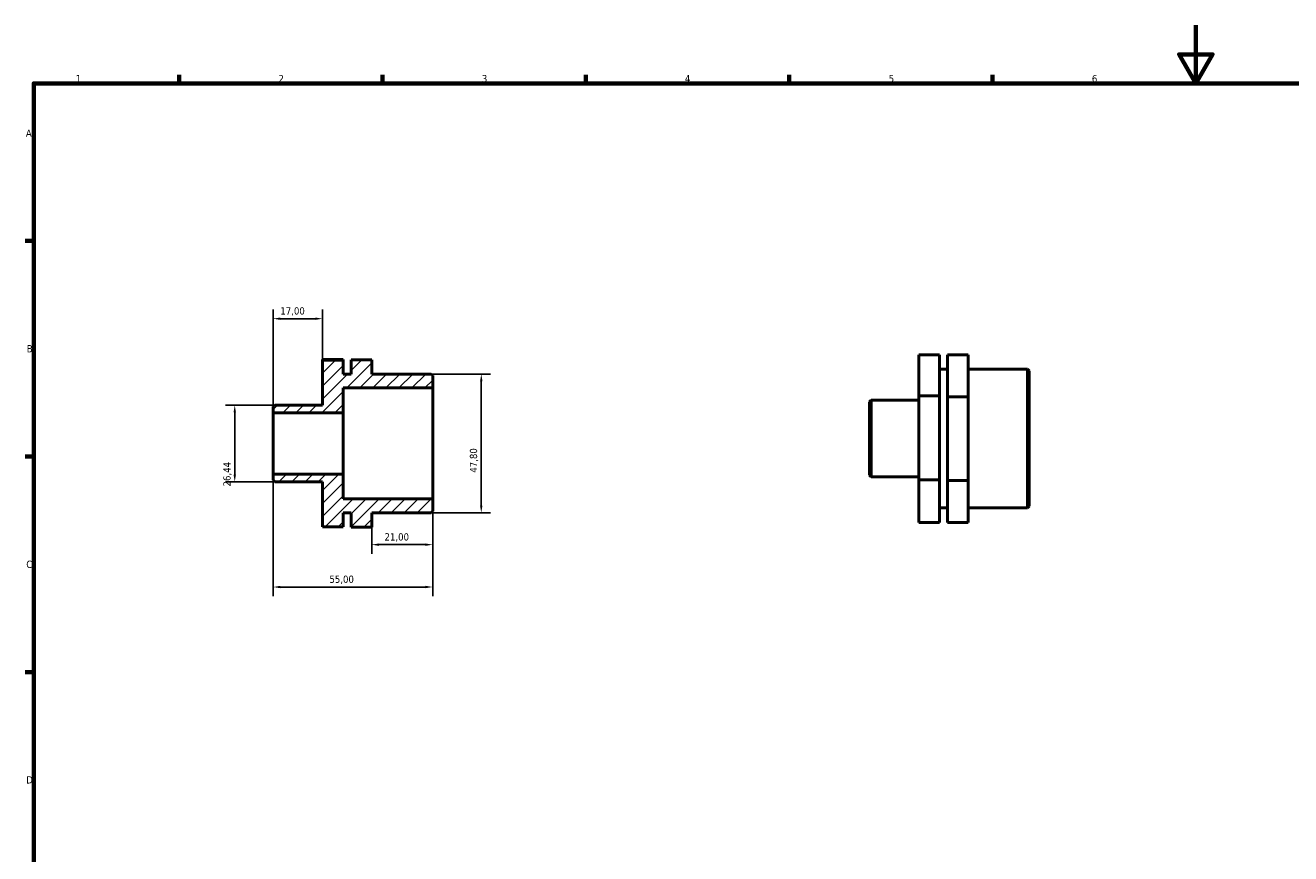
# Model space of a CAD drawing. Header units: millimetres. Extents: x 0 to 906, y 0 to 594.
# Tile 2 of 3: x 17 to 453, y 309 to 594. Entities that reach past the tile are written whole.
import ezdxf

# ---------------------------------------------------------------- set-up
doc = ezdxf.new("R2010")
doc.units = ezdxf.units.MM
for name, color, linetype, lineweight in [('Border (ISO)', 7, 'Continuous', 70), ('Dimension (ISO)', 7, 'Continuous', 25), ('Hatch (ISO)', 7, 'Continuous', 18), ('Visible (ISO)', 7, 'Continuous', 50)]:
    doc.layers.add(name, color=color, linetype=linetype, lineweight=lineweight)
doc.styles.add('Note Text (ISO)', font='tahoma.ttf')
doc.dimstyles.new('Default (ISO)', dxfattribs={"dimtxt": 2.5, "dimasz": 2.5, "dimexe": 3.175, "dimexo": 0, "dimgap": 0.762, "dimtad": 1, "dimrnd": 1e-08, "dimzin": 0, "dimtxsty": 'Note Text (ISO)', "dimcen": 0.09, "dimdle": 10, "dimclrd": 256, "dimclre": 256, "dimclrt": 232, "dimazin": 0, "dimtfac": 1.40208, "dimtmove": 0, "dimatfit": 3, "dimfxl": 1, "dimtolj": 1, "dimtzin": 0, "dimlwd": -1, "dimlwe": -1, "dimarcsym": 0})

# ---------------------------------------------------------------- blocks, each defined once
blk = doc.blocks.new('Borders Default Border')
at = {"layer": 'Border (ISO)'}
for p, q in [((70.08, 574), (70.08, 576.9)), ((140.17, 574), (140.17, 576.9)), ((210.25, 574), (210.25, 576.9)), ((280.33, 574), (280.33, 576.9)), ((350.42, 574), (350.42, 576.9)), ((20, 519.75), (17.1, 519.75)), ((20, 445.5), (17.1, 445.5)), ((20, 371.25), (17.1, 371.25))]:
    blk.add_line(p, q, dxfattribs=at)
at = {"layer": 'Border (ISO)', "flags": 128}
for points in [[(420.5, 594), (420.5, 574), (414.73, 584), (426.27, 584), (420.5, 574)], [(20, 20), (20, 574), (821, 574), (821, 20), (20, 20)]]:
    blk.add_lwpolyline(points, dxfattribs=at)
at = {"layer": 'Border (ISO)', "color": 232, "true_color": 0xca0064, "char_height": 2.5, "attachment_point": 7, "style": 'Note Text (ISO)'}
for s, insert in [('1', (34.48, 574.4)), ('2', (104.37, 574.4)), ('3', (174.43, 574.35)), ('4', (244.42, 574.4)), ('5', (314.64, 574.35)), ('6', (384.66, 574.35)), ('A', (17.29, 555.62)), ('B', (17.59, 481.37)), ('C', (17.43, 407.08)), ('D', (17.43, 332.88))]:
    blk.add_mtext(s, dxfattribs=dict(at, insert=insert))
blk = doc.blocks.new('*D7')
at = {"layer": 'Defpoints', "color": 0, "transparency": 16777216}
for p in [(102.5, 439.42), (157.5, 430.88), (102.5, 400.55)]:
    blk.add_point(p, dxfattribs=at)
at = {"layer": 'Dimension (ISO)', "transparency": 16777216}
for p, q in [((102.5, 439.42), (102.5, 397.38)), ((157.5, 430.88), (157.5, 397.38)), ((155, 400.55), (105, 400.55))]:
    blk.add_line(p, q, dxfattribs=at)
for points in [[(105, 400.97), (105, 400.14), (102.5, 400.55)], [(155, 400.97), (155, 400.14), (157.5, 400.55)]]:
    blk.add_solid(points, dxfattribs=at)
at = {"layer": 'Dimension (ISO)', "color": 232, "true_color": 0xca0064, "transparency": 16777216, "insert": (121.9, 404.49), "char_height": 2.5, "attachment_point": 1, "style": 'Note Text (ISO)'}
blk.add_mtext('\\A1;55,00', dxfattribs=at)
blk = doc.blocks.new('*D8')
at = {"layer": 'Defpoints', "color": 0, "transparency": 16777216}
for p in [(157.5, 430.88), (136.5, 421.18), (136.5, 415.14)]:
    blk.add_point(p, dxfattribs=at)
at = {"layer": 'Dimension (ISO)', "transparency": 16777216}
for p, q in [((157.5, 430.88), (157.5, 411.96)), ((136.5, 421.18), (136.5, 411.96)), ((155, 415.14), (139, 415.14))]:
    blk.add_line(p, q, dxfattribs=at)
for points in [[(139, 415.56), (139, 414.72), (136.5, 415.14)], [(155, 415.56), (155, 414.72), (157.5, 415.14)]]:
    blk.add_solid(points, dxfattribs=at)
at = {"layer": 'Dimension (ISO)', "color": 232, "true_color": 0xca0064, "transparency": 16777216, "insert": (140.89, 419.07), "char_height": 2.5, "attachment_point": 1, "style": 'Note Text (ISO)'}
blk.add_mtext('\\A1;21,00', dxfattribs=at)
blk = doc.blocks.new('*D9')
at = {"layer": 'Defpoints', "color": 0, "transparency": 16777216}
for p in [(156.95, 473.9), (156.95, 426.1), (174.24, 426.1)]:
    blk.add_point(p, dxfattribs=at)
at = {"layer": 'Dimension (ISO)', "transparency": 16777216}
for p, q in [((156.95, 473.9), (177.41, 473.9)), ((174.24, 471.4), (174.24, 428.6)), ((156.95, 426.1), (177.41, 426.1))]:
    blk.add_line(p, q, dxfattribs=at)
for points in [[(173.82, 471.4), (174.65, 471.4), (174.24, 473.9)], [(173.82, 428.6), (174.65, 428.6), (174.24, 426.1)]]:
    blk.add_solid(points, dxfattribs=at)
at = {"layer": 'Dimension (ISO)', "color": 232, "true_color": 0xca0064, "transparency": 16777216, "insert": (170.3, 439.92), "char_height": 2.5, "attachment_point": 1, "rotation": 90, "style": 'Note Text (ISO)'}
blk.add_mtext('\\A1;47,80', dxfattribs=at)
blk = doc.blocks.new('*D10')
at = {"layer": 'Defpoints', "color": 0, "transparency": 16777216}
for p in [(103.05, 463.22), (89.28, 436.78), (103.05, 436.78)]:
    blk.add_point(p, dxfattribs=at)
at = {"layer": 'Dimension (ISO)', "transparency": 16777216}
for p, q in [((103.05, 463.22), (86.1, 463.22)), ((89.28, 460.72), (89.28, 439.28)), ((103.05, 436.78), (86.1, 436.78))]:
    blk.add_line(p, q, dxfattribs=at)
for points in [[(88.86, 460.72), (89.69, 460.72), (89.28, 463.22)], [(88.86, 439.28), (89.69, 439.28), (89.28, 436.78)]]:
    blk.add_solid(points, dxfattribs=at)
at = {"layer": 'Dimension (ISO)', "color": 232, "true_color": 0xca0064, "transparency": 16777216, "insert": (85.34, 435.18), "char_height": 2.5, "attachment_point": 1, "rotation": 90, "style": 'Note Text (ISO)'}
blk.add_mtext('\\A1;26,44', dxfattribs=at)
blk = doc.blocks.new('*D11')
at = {"layer": 'Defpoints', "color": 0, "transparency": 16777216}
for p in [(102.5, 492.97), (119.5, 478.71), (102.5, 460.58)]:
    blk.add_point(p, dxfattribs=at)
at = {"layer": 'Dimension (ISO)', "transparency": 16777216}
for p, q in [((102.5, 460.58), (102.5, 496.14)), ((117, 492.97), (105, 492.97)), ((119.5, 478.71), (119.5, 496.14))]:
    blk.add_line(p, q, dxfattribs=at)
for points in [[(105, 493.38), (105, 492.55), (102.5, 492.97)], [(117, 493.38), (117, 492.55), (119.5, 492.97)]]:
    blk.add_solid(points, dxfattribs=at)
at = {"layer": 'Dimension (ISO)', "color": 232, "true_color": 0xca0064, "transparency": 16777216, "insert": (104.98, 496.9), "char_height": 2.5, "attachment_point": 1, "style": 'Note Text (ISO)'}
blk.add_mtext('\\A1;17,00', dxfattribs=at)

msp = doc.modelspace()

# ---------------------------------------------------------------- hatches: boundary and pattern name
at = {"layer": 'Hatch (ISO)'}
h = msp.add_hatch(dxfattribs=at)
h.set_pattern_fill('ANSI31', color=256, scale=25.4, style=0)
h.set_pattern_definition([(45, (0, 0), (-2.245064, 2.245064), [])])
h.paths.add_polyline_path([(156.95, 426.099), (157.5, 426.649), (157.5, 430.879), (126.625, 430.879), (126.625, 439.424), (102.5, 439.424), (102.5, 437.33), (103.05, 436.78), (119.5, 436.78), (119.5, 421.287), (126.625, 421.287), (126.625, 426.099), (129.375, 426.099), (129.375, 421.184), (136.5, 421.184), (136.5, 426.099)])
h.paths.add_polyline_path([(157.5, 473.352), (156.95, 473.902), (136.5, 473.902), (136.5, 478.818), (129.375, 478.818), (129.375, 473.902), (126.625, 473.902), (126.625, 478.714), (119.5, 478.714), (119.5, 463.221), (103.05, 463.221), (102.5, 462.671), (102.5, 460.577), (126.625, 460.577), (126.625, 469.122), (157.5, 469.122)])

# ---------------------------------------------------------------- linework, layer by layer
at = {"layer": 'Visible (ISO)'}
for p, q in [((332.156, 480.559), (325.031, 480.559)), ((325.031, 480.559), (325.031, 466.36)), ((332.156, 466.36), (332.156, 480.559)), ((342.031, 480.56), (334.906, 480.56)), ((334.906, 480.56), (334.906, 466.05)), ((342.031, 466.05), (342.031, 480.56)), ((126.625, 478.867), (119.5, 478.867)), ((119.5, 478.867), (119.5, 478.714)), ((126.625, 478.714), (119.5, 478.714)), ((119.5, 478.714), (119.5, 463.221)), ((126.625, 478.714), (126.625, 478.867)), ((126.625, 473.902), (126.625, 478.714)), ((136.5, 478.818), (129.375, 478.818)), ((129.375, 478.818), (129.375, 473.902)), ((136.5, 473.902), (136.5, 478.818)), ((332.156, 475.594), (334.906, 475.594)), ((342.031, 475.594), (362.481, 475.594)), ((362.481, 427.791), (362.481, 475.594)), ((363.031, 475.044), (362.481, 475.594)), ((129.375, 473.902), (126.625, 473.902)), ((156.95, 473.902), (136.5, 473.902)), ((157.5, 473.352), (156.95, 473.902)), ((157.5, 469.122), (157.5, 473.352)), ((363.031, 475.044), (363.031, 428.341)), ((126.625, 460.577), (126.625, 469.122)), ((126.625, 469.122), (157.5, 469.122)), ((157.5, 430.879), (157.5, 469.122)), ((103.05, 463.221), (102.5, 462.671)), ((102.5, 462.671), (102.5, 460.577)), ((119.5, 463.221), (103.05, 463.221)), ((308.031, 464.363), (308.581, 464.913)), ((308.031, 439.022), (308.031, 464.363)), ((308.581, 464.913), (308.581, 438.472)), ((308.581, 464.913), (325.031, 464.913)), ((325.031, 466.36), (325.031, 437.494)), ((332.156, 466.36), (325.031, 466.36)), ((332.156, 437.494), (332.156, 466.36)), ((334.906, 466.05), (334.906, 437.183)), ((342.031, 466.05), (334.906, 466.05)), ((342.031, 437.183), (342.031, 466.05)), ((102.5, 460.577), (126.625, 460.577)), ((102.5, 439.424), (102.5, 460.577)), ((126.625, 439.424), (126.625, 460.577)), ((126.625, 439.424), (102.5, 439.424)), ((102.5, 439.424), (102.5, 437.33)), ((102.5, 437.33), (103.05, 436.78)), ((103.05, 436.78), (119.5, 436.78)), ((119.5, 436.78), (119.5, 421.287)), ((126.625, 430.879), (126.625, 439.424)), ((308.031, 439.022), (308.581, 438.472)), ((308.581, 438.472), (325.031, 438.472)), ((332.156, 437.494), (325.031, 437.494)), ((325.031, 437.494), (325.031, 422.827)), ((332.156, 422.827), (332.156, 437.494)), ((342.031, 437.183), (334.906, 437.183)), ((334.906, 437.183), (334.906, 422.826)), ((342.031, 422.826), (342.031, 437.183)), ((157.5, 430.879), (126.625, 430.879)), ((157.5, 426.649), (157.5, 430.879)), ((332.156, 427.791), (334.906, 427.791)), ((342.031, 427.791), (362.481, 427.791)), ((363.031, 428.341), (362.481, 427.791)), ((126.625, 421.287), (126.625, 426.099)), ((126.625, 426.099), (129.375, 426.099)), ((129.375, 426.099), (129.375, 421.184)), ((136.5, 421.184), (136.5, 426.099)), ((136.5, 426.099), (156.95, 426.099)), ((156.95, 426.099), (157.5, 426.649)), ((119.5, 421.287), (126.625, 421.287)), ((129.375, 421.184), (136.5, 421.184)), ((129.375, 421.184), (129.375, 421.133)), ((136.5, 421.133), (129.375, 421.133)), ((136.5, 421.133), (136.5, 421.184)), ((332.156, 422.827), (325.031, 422.827)), ((342.031, 422.826), (334.906, 422.826))]:
    msp.add_line(p, q, dxfattribs=at)

# ---------------------------------------------------------------- block references
msp.add_blockref('Borders Default Border', (0, 0))

# ---------------------------------------------------------------- dimensions: what is measured, and where the dimension line sits
at = {"layer": 'Dimension (ISO)'}
for base, p1, p2, angle, picture, middle in [((102.5, 492.968), (119.5, 478.714), (102.5, 460.577), 180, '*D11', (109, 492.968)), ((174.235, 426.099), (156.95, 473.902), (156.95, 426.099), 90, '*D9', (174.235, 444.095)), ((89.275, 436.78), (103.05, 463.221), (103.05, 436.78), 90, '*D10', (89.275, 439.32)), ((102.5, 400.555), (157.5, 430.879), (102.5, 439.424), 180, '*D7', (126, 400.555)), ((136.5, 415.139), (157.5, 430.879), (136.5, 421.184), 180, '*D8', (145, 415.139))]:
    dim = msp.add_linear_dim(base=base, p1=p1, p2=p2, angle=angle, dimstyle='Default (ISO)', override={"dimdec": 2, "dimtp": 0, "dimtm": 0, "dimtdec": 2, "dimtofl": 0, "dimatfit": 1}, dxfattribs=at)
    dim.commit()
    dim.dimension.update_dxf_attribs({"geometry": picture, "text_midpoint": middle, "dimtype": 160})

doc.saveas('drawing.dxf')
